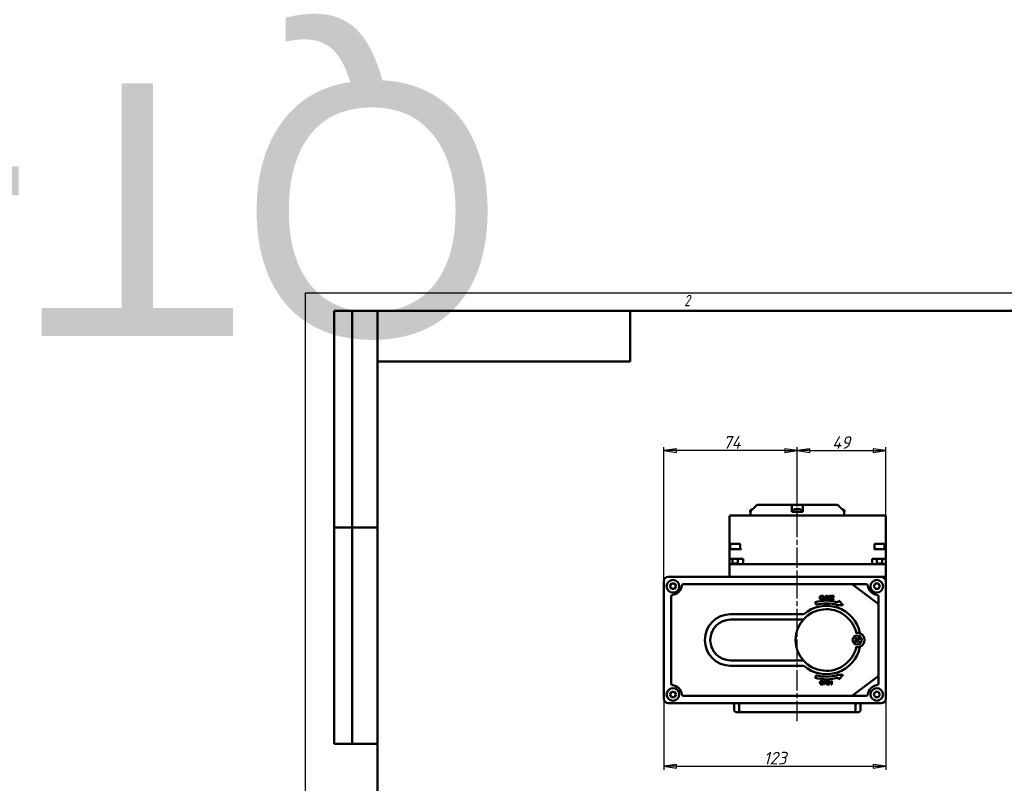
# Model space of a CAD drawing. Header units: millimetres. Extents: x -2878 to 5817, y -195 to 746.
# Tile 8 of 14: x -158 to 387, y 322 to 746. Entities that reach past the tile are written whole.
import ezdxf
from ezdxf.enums import TextEntityAlignment as Align

# ---------------------------------------------------------------- set-up
doc = ezdxf.new("R2018")
doc.units = ezdxf.units.MM
doc.header["$LTSCALE"] = 2
doc.linetypes.add('CHAIN', pattern=[0.7087, 0.4724, -0.0591, 0.1181, -0.0591])
for name, color, linetype, lineweight in [('Видимый контур (ГОСТ)', 7, 'Continuous', 50), ('Кромка (ГОСТ)', 7, 'Continuous', 50), ('Линия резьбы (ГОСТ)', 7, 'Continuous', 25), ('Обозначение (ГОСТ)', 7, 'Continuous', 25), ('Осевая линия (ГОСТ)', 7, 'Continuous', 25), ('Размер (ГОСТ)', 7, 'Continuous', 25), ('Эскизная геометрия (ГОСТ)', 7, 'Continuous', 50)]:
    doc.layers.add(name, color=color, linetype=linetype, lineweight=lineweight)
doc.styles.add('Альтернативный текст (ГОСТ)', font='arial.ttf', dxfattribs={"width": 0.8})
doc.styles.add('Обычный текст (ГОСТ)', font='GOST Common Italic.ttf')
doc.dimstyles.new('Обычный (ГОСТ)', dxfattribs={"dimscale": 2, "dimtxt": 3.5, "dimasz": 3.5, "dimexe": 1, "dimexo": 0, "dimgap": 0.5, "dimtad": 1, "dimtxsty": 'Обычный текст (ГОСТ)', "dimblk": 'Filled-1', "dimcen": 0.09, "dimdle": 15, "dimclrd": 256, "dimclre": 256, "dimclrt": 256, "dimazin": 2, "dimtfac": 0.714286, "dimtdec": 3, "dimtmove": 0, "dimatfit": 3, "dimfxl": 1, "dimtolj": 1, "dimlwd": 25, "dimlwe": 25, "dimarcsym": 0})

# ---------------------------------------------------------------- blocks, each defined once
blk = doc.blocks.new('Рамки ГОСТ - Рамка')
at = {"layer": 'Кромка (ГОСТ)', "lineweight": 25}
for p, q in [((0, 0), (0, 297)), ((0, 297), (420, 297))]:
    blk.add_line(p, q, dxfattribs=at)
at = {"layer": 'Кромка (ГОСТ)'}
for p, q in [((415, 292), (20, 292)), ((20, 292), (20, 5))]:
    blk.add_line(p, q, dxfattribs=at)
at = {"layer": 'Кромка (ГОСТ)', "insert": (105, 296.5), "char_height": 3.17, "width": 5.2328, "attachment_point": 1, "style": 'Альтернативный текст (ГОСТ)'}
blk.add_mtext('\\fGOST Common|b0|i1;{\\H3.1700;2}', dxfattribs=at)
blk = doc.blocks.new('ГОСТ - Доп. графы 2')
at = {"layer": 'Эскизная геометрия (ГОСТ)'}
for p, q in [((-12, 0), (-12, 120)), ((-12, 120), (0, 120)), ((-7, 0), (-7, 120)), ((-12, 60), (0, 60)), ((0, 0), (-12, 0))]:
    blk.add_line(p, q, dxfattribs=at)
at = {"layer": 'Обозначение (ГОСТ)', "lineweight": 30, "flags": 17}
for tag, p in [('Первичная_применяемость', (-3.65, 90.03)), ('Справочный_номер', (-3.55, 30.02))]:
    blk.add_attdef(tag, text='', height=3.17, rotation=90, dxfattribs=at).set_placement(p, align=Align.MIDDLE_CENTER)
blk = doc.blocks.new('ГОСТ - Доп. графы 3')
at = {"layer": 'Эскизная геометрия (ГОСТ)'}
for p, q in [((0, 0), (70, 0)), ((70, 0), (70, -14)), ((70, -14), (0, -14))]:
    blk.add_line(p, q, dxfattribs=at)
at = {"layer": 'Обозначение (ГОСТ)', "lineweight": 30}
blk.add_attdef('ОБОЗНАЧЕНИЕ', text='', height=5, rotation=180, dxfattribs=at).set_placement((34.94, -6.97), align=Align.MIDDLE_CENTER)
blk = doc.blocks.new('Filled-1')
at = {"color": 0}
for p, q in [((0, 0), (-1, 0.143)), ((-1, 0.143), (-1, -0.143)), ((-1, 0), (0, 0)), ((-1, -0.143), (0, 0))]:
    blk.add_line(p, q, dxfattribs=at)
at = {"color": 0, "flags": 128}
blk.add_lwpolyline([(-1, -0.143), (0, 0), (-1, 0.143), (-1, -0.143)], dxfattribs=at)
at = {"color": 0}
blk.add_solid([(-1, -0.143), (0, 0), (-1, 0.143), (-1, -0.143)], dxfattribs=at)
blk = doc.blocks.new('*D9')
at = {"layer": 'Defpoints', "color": 0, "linetype": 'Continuous', "transparency": 16777216}
for p in [(198.7, 506.57), (272.7, 476.57), (198.7, 434.07)]:
    blk.add_point(p, dxfattribs=at)
at = {"layer": 'Размер (ГОСТ)', "linetype": 'Continuous', "lineweight": 25, "transparency": 16777216}
for p, q in [((198.7, 434.07), (198.7, 508.57)), ((272.7, 476.57), (272.7, 508.57)), ((265.7, 506.57), (205.7, 506.57))]:
    blk.add_line(p, q, dxfattribs=at)
at = {"layer": 'Размер (ГОСТ)', "linetype": 'Continuous', "lineweight": 25, "transparency": 16777216, "xscale": 7, "yscale": 7, "zscale": 7, "rotation": 180}
blk.add_blockref('Filled-1', (198.7, 506.57), dxfattribs=at)
at = {"layer": 'Размер (ГОСТ)', "linetype": 'Continuous', "lineweight": 25, "transparency": 16777216, "xscale": 7, "yscale": 7, "zscale": 7}
blk.add_blockref('Filled-1', (272.7, 506.57), dxfattribs=at)
at = {"layer": 'Размер (ГОСТ)', "linetype": 'Continuous', "lineweight": 25, "transparency": 16777216, "insert": (231.53, 514.66), "char_height": 7, "attachment_point": 1, "style": 'Обычный текст (ГОСТ)'}
blk.add_mtext('\\A1;74', dxfattribs=at)
blk = doc.blocks.new('*D10')
at = {"layer": 'Defpoints', "color": 0, "linetype": 'Continuous', "transparency": 16777216}
for p in [(321.7, 506.57), (272.7, 476.57), (321.7, 470.07)]:
    blk.add_point(p, dxfattribs=at)
at = {"layer": 'Размер (ГОСТ)', "linetype": 'Continuous', "lineweight": 25, "transparency": 16777216}
for p, q in [((272.7, 476.57), (272.7, 508.57)), ((321.7, 470.07), (321.7, 508.57)), ((279.7, 506.57), (314.7, 506.57))]:
    blk.add_line(p, q, dxfattribs=at)
at = {"layer": 'Размер (ГОСТ)', "linetype": 'Continuous', "lineweight": 25, "transparency": 16777216, "xscale": 7, "yscale": 7, "zscale": 7, "rotation": 180}
blk.add_blockref('Filled-1', (272.7, 506.57), dxfattribs=at)
at = {"layer": 'Размер (ГОСТ)', "linetype": 'Continuous', "lineweight": 25, "transparency": 16777216, "xscale": 7, "yscale": 7, "zscale": 7}
blk.add_blockref('Filled-1', (321.7, 506.57), dxfattribs=at)
at = {"layer": 'Размер (ГОСТ)', "linetype": 'Continuous', "lineweight": 25, "transparency": 16777216, "insert": (292.01, 514.57), "char_height": 7, "attachment_point": 1, "style": 'Обычный текст (ГОСТ)'}
blk.add_mtext('\\A1;49', dxfattribs=at)
blk = doc.blocks.new('*D11')
at = {"layer": 'Defpoints', "color": 0, "linetype": 'Continuous', "transparency": 16777216}
for p in [(198.7, 369.07), (321.7, 369.07), (321.7, 331.57)]:
    blk.add_point(p, dxfattribs=at)
at = {"layer": 'Размер (ГОСТ)', "linetype": 'Continuous', "lineweight": 25, "transparency": 16777216}
for p, q in [((198.7, 369.07), (198.7, 329.57)), ((321.7, 369.07), (321.7, 329.57)), ((205.7, 331.57), (314.7, 331.57))]:
    blk.add_line(p, q, dxfattribs=at)
at = {"layer": 'Размер (ГОСТ)', "linetype": 'Continuous', "lineweight": 25, "transparency": 16777216, "xscale": 7, "yscale": 7, "zscale": 7, "rotation": 180}
blk.add_blockref('Filled-1', (198.7, 331.57), dxfattribs=at)
at = {"layer": 'Размер (ГОСТ)', "linetype": 'Continuous', "lineweight": 25, "transparency": 16777216, "xscale": 7, "yscale": 7, "zscale": 7}
blk.add_blockref('Filled-1', (321.7, 331.57), dxfattribs=at)
at = {"layer": 'Размер (ГОСТ)', "linetype": 'Continuous', "lineweight": 25, "transparency": 16777216, "insert": (254.02, 339.57), "char_height": 7, "attachment_point": 1, "style": 'Обычный текст (ГОСТ)'}
blk.add_mtext('\\A1;123', dxfattribs=at)

msp = doc.modelspace()

# ---------------------------------------------------------------- linework, layer by layer
at = {"layer": 'Видимый контур (ГОСТ)'}
for p, q in [((250.366, 476.573), (250.367, 476.573)), ((250.367, 476.573), (269.976, 476.573)), ((269.976, 476.573), (275.43, 476.573)), ((275.43, 476.573), (295.035, 476.573)), ((235.2, 470.073), (235.2, 452.973)), ((243.185, 470.573), (235.7, 470.573)), ((313.716, 470.573), (243.185, 470.573)), ((246.615, 472.973), (246.615, 472.573)), ((246.615, 472.573), (246.708, 472.573)), ((246.7, 470.573), (246.7, 472.573)), ((246.708, 472.573), (246.874, 472.573)), ((246.874, 472.659), (246.874, 472.573)), ((269.703, 472.659), (269.703, 473.366)), ((269.703, 472.573), (269.703, 472.659)), ((269.703, 472.573), (272.025, 472.573)), ((270.203, 472.973), (270.203, 472.573)), ((272.025, 472.573), (273.382, 472.573)), ((272.863, 474.081), (272.216, 474.081)), ((272.398, 474.297), (272.417, 474.081)), ((273.382, 472.573), (275.703, 472.573)), ((274.119, 474.081), (274.056, 474.081)), ((275.203, 472.973), (275.203, 472.573)), ((275.703, 473.366), (275.703, 472.659)), ((275.703, 472.659), (275.703, 472.573)), ((297.701, 474.081), (297.638, 474.081)), ((298.527, 472.573), (298.527, 472.659)), ((298.527, 472.573), (298.691, 472.573)), ((298.691, 472.573), (298.785, 472.573)), ((298.7, 470.573), (298.7, 472.573)), ((298.785, 472.973), (298.785, 472.573)), ((321.2, 470.573), (313.716, 470.573)), ((321.7, 452.973), (321.7, 470.073)), ((235.514, 454.673), (235.514, 451.973)), ((235.814, 454.973), (240.714, 454.973)), ((241.014, 454.673), (241.014, 451.974)), ((315.514, 454.673), (315.514, 452.047)), ((315.814, 454.973), (320.714, 454.973)), ((321.014, 454.673), (321.014, 451.973)), ((235.2, 452.973), (235.2, 451.473)), ((235.2, 451.473), (235.2, 446.673)), ((235.514, 451.973), (235.7, 451.973)), ((235.7, 451.973), (236.2, 451.973)), ((237.128, 451.973), (236.2, 451.973)), ((237.128, 451.973), (239.4, 451.973)), ((241.681, 451.973), (239.4, 451.973)), ((317.128, 451.973), (315.22, 451.973)), ((317.128, 451.973), (319.4, 451.973)), ((320.7, 451.973), (319.4, 451.973)), ((320.7, 451.973), (321.2, 451.973)), ((321.7, 451.473), (321.7, 452.973)), ((321.7, 446.673), (321.7, 451.473)), ((236.2, 446.673), (235.2, 446.673)), ((235.2, 443.673), (235.2, 446.673)), ((235.2, 443.673), (236.764, 443.673)), ((235.2, 443.573), (236.2, 443.573)), ((235.2, 443.573), (235.2, 437.573)), ((236.2, 446.673), (242.7, 446.673)), ((236.2, 443.573), (320.7, 443.573)), ((236.764, 446.673), (236.764, 443.573)), ((236.764, 443.973), (239.764, 443.973)), ((239.764, 446.673), (239.764, 443.573)), ((239.764, 443.673), (242.7, 443.673)), ((242.7, 443.673), (242.7, 446.673)), ((242.7, 443.673), (314.2, 443.673)), ((262.258, 443.573), (262.258, 443.673)), ((296.744, 443.573), (296.744, 443.673)), ((314.2, 443.673), (314.2, 446.673)), ((314.2, 446.673), (320.7, 446.673)), ((314.2, 443.673), (316.764, 443.673)), ((316.764, 446.673), (316.764, 443.573)), ((316.764, 443.973), (319.764, 443.973)), ((319.764, 446.673), (319.764, 443.573)), ((319.764, 443.673), (321.7, 443.673)), ((321.7, 446.673), (320.7, 446.673)), ((320.7, 443.573), (321.7, 443.573)), ((321.7, 443.673), (321.7, 446.673)), ((321.7, 437.573), (321.7, 443.573)), ((235.2, 437.573), (235.2, 437.518)), ((321.7, 436.573), (321.7, 437.573)), ((198.7, 434.073), (198.7, 369.073)), ((319.2, 436.573), (201.2, 436.573)), ((202.037, 431.379), (202.903, 432.879)), ((202.903, 429.879), (202.037, 431.379)), ((202.903, 432.879), (204.635, 432.879)), ((204.635, 432.879), (205.501, 431.379)), ((205.501, 431.379), (204.635, 429.879)), ((231.149, 432.573), (209.629, 432.573)), ((246.856, 432.573), (231.149, 432.573)), ((302.696, 432.573), (246.856, 432.573)), ((310.772, 432.573), (302.696, 432.573)), ((317.3, 421.873), (303.296, 432.373)), ((315.037, 431.379), (315.903, 432.879)), ((315.903, 429.879), (315.037, 431.379)), ((315.903, 432.879), (317.635, 432.879)), ((317.635, 432.879), (318.501, 431.379)), ((318.501, 431.379), (317.635, 429.879)), ((319.2, 436.573), (321.7, 436.573)), ((321.7, 434.073), (321.7, 436.573)), ((321.7, 369.073), (321.7, 434.073)), ((204.635, 429.879), (202.903, 429.879)), ((286.638, 425.545), (286.638, 425.866)), ((286.886, 425.999), (286.886, 423.999)), ((287.152, 425.999), (286.886, 425.999)), ((287.152, 424.236), (287.152, 425.999)), ((291.383, 425.587), (291.383, 425.905)), ((292.983, 425.999), (291.732, 425.999)), ((291.732, 425.999), (291.732, 423.999)), ((291.998, 425.763), (292.983, 425.763)), ((291.998, 425.215), (291.998, 425.763)), ((292.983, 425.763), (292.983, 425.999)), ((317.635, 429.879), (315.903, 429.879)), ((202.7, 425.645), (202.7, 377.501)), ((282.525, 422.479), (283.068, 421.083)), ((286.617, 425.545), (286.638, 425.545)), ((286.638, 424.453), (286.618, 424.453)), ((286.638, 424.135), (286.638, 424.453)), ((286.886, 423.999), (288.045, 423.999)), ((288.045, 424.236), (287.152, 424.236)), ((288.045, 423.999), (288.045, 424.236)), ((290.101, 424.453), (290.101, 424.119)), ((290.121, 424.453), (290.101, 424.453)), ((291.364, 425.587), (291.383, 425.587)), ((291.732, 423.999), (292.983, 423.999)), ((292.917, 425.215), (291.998, 425.215)), ((291.998, 424.978), (292.917, 424.978)), ((291.998, 424.236), (291.998, 424.978)), ((292.983, 424.236), (291.998, 424.236)), ((292.917, 424.978), (292.917, 425.215)), ((292.983, 423.999), (292.983, 424.236)), ((294.879, 420.98), (294.826, 420.834)), ((294.826, 420.834), (298.124, 420.834)), ((295.797, 423.498), (295.39, 422.383)), ((298.124, 420.834), (295.797, 423.498)), ((317.7, 421.073), (317.7, 425.645)), ((317.7, 382.073), (317.7, 421.073)), ((276.29, 415.874), (235.755, 415.874)), ((275.989, 412.874), (235.755, 412.874)), ((235.755, 390.272), (275.989, 390.272)), ((235.755, 387.272), (276.29, 387.272)), ((298.124, 382.313), (294.826, 382.313)), ((294.826, 382.313), (294.879, 382.167)), ((295.797, 379.648), (298.124, 382.313)), ((283.068, 382.063), (282.525, 380.668)), ((287.324, 378.925), (287.324, 376.925)), ((287.826, 378.925), (287.324, 378.925)), ((287.324, 376.925), (287.59, 376.925)), ((287.59, 377.897), (287.59, 378.695)), ((287.59, 378.695), (287.81, 378.695)), ((287.771, 377.897), (287.59, 377.897)), ((287.59, 377.67), (287.815, 377.67)), ((287.59, 376.925), (287.59, 377.67)), ((290.092, 378.925), (288.841, 378.925)), ((288.841, 378.925), (288.841, 376.925)), ((288.841, 376.925), (290.092, 376.925)), ((289.107, 378.688), (290.092, 378.688)), ((289.107, 378.14), (289.107, 378.688)), ((290.026, 378.14), (289.107, 378.14)), ((289.107, 377.904), (290.026, 377.904)), ((289.107, 377.161), (289.107, 377.904)), ((290.092, 377.161), (289.107, 377.161)), ((290.026, 377.904), (290.026, 378.14)), ((290.092, 378.688), (290.092, 378.925)), ((290.092, 376.925), (290.092, 377.161)), ((290.384, 378.925), (290.384, 376.925)), ((290.762, 378.925), (290.384, 378.925)), ((290.384, 376.925), (290.632, 376.925)), ((290.632, 378.649), (291.517, 376.925)), ((290.632, 376.925), (290.632, 378.649)), ((291.567, 377.341), (290.762, 378.925)), ((291.517, 376.925), (291.815, 376.925)), ((291.567, 378.925), (291.567, 377.341)), ((291.815, 378.925), (291.567, 378.925)), ((291.815, 376.925), (291.815, 378.925)), ((295.39, 380.764), (295.797, 379.648)), ((303.296, 370.773), (317.3, 381.273)), ((317.7, 377.501), (317.7, 382.073)), ((202.037, 371.379), (202.903, 372.879)), ((202.903, 369.879), (202.037, 371.379)), ((202.903, 372.879), (204.635, 372.879)), ((204.635, 372.879), (205.501, 371.379)), ((205.501, 371.379), (204.635, 369.879)), ((315.037, 371.379), (315.903, 372.879)), ((315.903, 369.879), (315.037, 371.379)), ((315.903, 372.879), (317.635, 372.879)), ((317.635, 372.879), (318.501, 371.379)), ((318.501, 371.379), (317.635, 369.879)), ((201.2, 366.573), (319.2, 366.573)), ((204.635, 369.879), (202.903, 369.879)), ((209.629, 370.573), (232.023, 370.573)), ((232.023, 370.573), (251.072, 370.573)), ((251.072, 370.573), (302.696, 370.573)), ((302.696, 370.573), (310.772, 370.573)), ((317.635, 369.879), (315.903, 369.879)), ((237.7, 362.573), (237.7, 365.573)), ((241.452, 361.573), (238.7, 361.573)), ((240.452, 362.573), (240.452, 365.573)), ((250.811, 361.573), (241.452, 361.573)), ((250.811, 361.573), (257.83, 361.573)), ((287.571, 361.573), (257.83, 361.573)), ((287.571, 361.573), (294.589, 361.573)), ((303.949, 361.573), (294.589, 361.573)), ((306.7, 361.573), (303.949, 361.573)), ((304.949, 362.573), (304.949, 365.573)), ((307.7, 362.573), (307.7, 365.573))]:
    msp.add_line(p, q, dxfattribs=at)
for centre, radius in [((203.769, 431.379), 3.5), ((316.769, 431.379), 3.5), ((305.887, 401.573), 2.5), ((203.769, 371.379), 3.5), ((316.769, 371.379), 3.5)]:
    msp.add_circle(centre, radius, dxfattribs=at)
for centre, radius, start, end in [((235.7, 470.073), 0.5, 90, 180), ((247.615, 472.973), 1, 116.26077, 179.99), ((249.115, 469.933), 4.39, 109.45641, 116.26077), ((247.7, 473.941), 0.14, 97.83375, 109.45641), ((271.203, 472.973), 1, 116.26077, 179.99), ((272.703, 469.933), 4.39, 109.45641, 116.26077), ((271.287, 473.941), 0.14, 97.57679, 109.45641), ((274.119, 473.941), 0.14, 70.54359, 90), ((272.703, 469.933), 4.39, 63.73923, 70.54359), ((274.203, 472.973), 1, 0.01, 63.73923), ((297.701, 473.941), 0.14, 70.54359, 90), ((296.285, 469.933), 4.39, 63.73923, 70.54359), ((297.785, 472.973), 1, 0.01, 63.73923), ((321.2, 470.073), 0.5, 0, 90), ((235.814, 454.673), 0.3, 90, 180), ((240.714, 454.673), 0.3, 0, 90), ((315.814, 454.673), 0.3, 90, 180), ((320.714, 454.673), 0.3, 0, 90), ((235.7, 451.473), 0.5, 90, 180), ((321.2, 451.473), 0.5, 0, 90), ((234.2, 437.573), 1, 270, 0), ((201.2, 434.073), 2.5, 90, 180), ((202.7, 432.573), 6, 278.21321, 351.78679), ((209.629, 431.573), 1, 90, 171.78679), ((302.696, 431.573), 1, 53.13812, 90), ((310.772, 431.573), 1, 8.21321, 90), ((317.7, 432.573), 6, 188.21321, 261.78679), ((319.2, 434.073), 2.5, 0, 90), ((203.7, 425.645), 1, 98.21321, 180), ((316.7, 425.645), 1, 0, 81.78679), ((288.802, 401.573), 19.002, 11.41313, 131.18393), ((288.802, 401.573), 21.827, 72.43309, 106.71259), ((288.802, 401.573), 20.335, 72.61361, 106.37889), ((316.7, 421.073), 1, 0, 53.13812), ((235.755, 401.573), 14.301, 90, 270), ((288.802, 401.573), 17.085, 11.97381, 348.02619), ((235.755, 401.573), 11.301, 90, 270), ((305.887, 401.573), 4.064, 263.16941, 96.83059), ((305.887, 401.573), 0.935, 204.14148, 230.60542), ((305.887, 401.573), 0.935, 114.14148, 140.60542), ((305.887, 401.573), 0.935, 294.14148, 320.60542), ((305.887, 401.573), 0.935, 24.14148, 50.60542), ((288.802, 401.573), 19.002, 228.81607, 348.58687), ((288.802, 401.573), 20.335, 253.62111, 287.38639), ((203.7, 377.501), 1, 180, 261.78679), ((288.802, 401.573), 21.827, 253.28741, 287.56691), ((316.7, 377.501), 1, 278.21321, 0), ((316.7, 382.073), 1, 306.86188, 0), ((202.7, 370.573), 6, 8.21321, 81.78679), ((209.629, 371.573), 1, 188.21321, 270), ((310.772, 371.573), 1, 270, 351.78679), ((317.7, 370.573), 6, 98.21321, 171.78679), ((201.2, 369.073), 2.5, 180, 270), ((236.7, 365.573), 1, 0, 90), ((239.452, 365.573), 1, 0, 90), ((302.696, 371.573), 1, 270, 306.86188), ((305.949, 365.573), 1, 90, 180), ((308.7, 365.573), 1, 90, 180), ((319.2, 369.073), 2.5, 270, 0), ((238.7, 362.573), 1, 180, 270), ((241.452, 362.573), 1, 180, 270), ((303.949, 362.573), 1, 270, 0), ((306.7, 362.573), 1, 270, 0)]:
    msp.add_arc(centre, radius, start, end, dxfattribs=at)
for centre, major_axis, ratio, start_param, end_param in [((249.12, 469.947), (4.145, -1.436), 0.9957367, 2.1664136, 2.2422488), ((272.708, 469.947), (4.179, -1.334), 0.995806, 1.9853715, 2.2175738), ((272.861, 469.947), (-0.391, 4.37), 0.2071948, 0.0857992, 0.3180015), ((272.865, 469.947), (-0.382, 4.37), 0.0278248, 5.9498025, 6.1764204), ((272.541, 469.947), (0.382, 4.37), 0.0278248, 0.1067649, 0.3389671), ((272.737, 469.947), (1.701, -4.044), 0.9744097, 2.4160646, 2.6482669), ((272.699, 469.947), (-4.179, -1.334), 0.995806, 4.0703362, 4.2978138), ((296.281, 469.947), (-4.168, -1.369), 0.9957836, 4.062047, 4.1328917), ((296.319, 469.947), (1.696, -4.046), 0.9742444, 2.4174339, 2.4680937), ((317.9, 422.673), (-0.6, -0.8), 0.3887885, 4.9960354, 6.2831853), ((305.973, 401.436), (-3.713, -2.336), 0.0871557, 4.8167185, 5.0489208), ((306.006, 401.683), (2.968, -3.231), 0.0871557, 4.3758571, 4.6080594), ((305.777, 401.692), (3.231, 2.968), 0.0871557, 4.3758571, 4.6080594), ((305.75, 401.487), (-2.336, 3.713), 0.0871557, 4.8167185, 5.0489208), ((306.024, 401.659), (2.336, -3.713), 0.0871557, 4.8167185, 5.0489208), ((305.997, 401.454), (-3.231, -2.968), 0.0871557, 4.3758571, 4.6080594), ((305.768, 401.464), (-2.968, 3.231), 0.0871557, 4.3758571, 4.6080594), ((305.801, 401.71), (3.713, 2.336), 0.0871557, 4.8167185, 5.0489208), ((317.9, 380.473), (-0.6, 0.8), 0.3887885, 0, 1.2871499)]:
    msp.add_ellipse(centre, major_axis=major_axis, ratio=ratio, start_param=start_param, end_param=end_param, dxfattribs=at)
for points, weights in [([(249.115, 475.298), (248.18, 474.37), (247.169, 473.366)], [1.00372365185, 1.00416831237, 1.00305927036]), ([(247.978, 474.17), (248.56, 474.747), (249.115, 475.298)], [1.00370384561, 1.00398757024, 1.00372310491]), ([(269.703, 473.366), (269.703, 474.371), (269.703, 475.298)], [1.00305910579, 1.00416849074, 1.00372310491]), ([(275.703, 475.298), (275.703, 474.37), (275.703, 473.366)], [1.00372681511, 1.00417062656, 1.00306073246]), ([(298.232, 473.366), (297.221, 474.371), (296.285, 475.298)], [1.00305910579, 1.00416849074, 1.00372310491]), ([(305.034, 401.191), (304.895, 401.135), (304.704, 401.057)], [1, 1.01453008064, 1.00329461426]), ([(304.882, 402.382), (305.046, 402.257), (305.164, 402.167)], [1.00329461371, 1.01453007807, 1]), ([(305.442, 401.422), (305.306, 401.345), (305.034, 401.191)], [1.84165152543, 1.44094764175, 1]), ([(305.078, 400.568), (305.203, 400.732), (305.294, 400.851)], [1.00329461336, 1.01453007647, 1]), ([(305.164, 402.167), (305.387, 401.946), (305.498, 401.836)], [1, 1.44094764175, 1.84165152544]), ([(305.294, 400.851), (305.514, 401.073), (305.624, 401.184)], [1, 1.44094764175, 1.84165152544]), ([(305.505, 402.426), (305.448, 402.565), (305.371, 402.756)], [1, 1.014530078, 1.00329461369]), ([(305.736, 402.018), (305.659, 402.154), (305.505, 402.426)], [1.84165152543, 1.44094764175, 1]), ([(306.038, 401.128), (306.115, 400.992), (306.269, 400.72)], [1.84165152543, 1.44094764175, 1]), ([(306.48, 402.296), (306.26, 402.074), (306.15, 401.963)], [1, 1.44094764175, 1.84165152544]), ([(306.269, 400.72), (306.326, 400.581), (306.403, 400.391)], [1, 1.01453007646, 1.00329461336]), ([(306.61, 400.98), (306.387, 401.2), (306.276, 401.31)], [1, 1.44094764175, 1.84165152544]), ([(306.332, 401.724), (306.468, 401.801), (306.74, 401.956)], [1.84165152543, 1.44094764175, 1]), ([(306.696, 402.578), (306.571, 402.415), (306.48, 402.296)], [1.00329461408, 1.01453007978, 1]), ([(306.892, 400.764), (306.728, 400.889), (306.61, 400.98)], [1.00329461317, 1.01453007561, 1]), ([(306.74, 401.956), (306.879, 402.012), (307.07, 402.089)], [1, 1.01453007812, 1.00329461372])]:
    msp.add_rational_spline(points, weights, degree=2, dxfattribs=at)
for points, knots in [([(249.115, 475.298), (249.246, 475.428), (249.373, 475.555), (249.781, 475.966), (250.079, 476.273), (250.366, 476.573)], [1.13553758, 1.13553758, 1.13553758, 1.13553758, 1.18828561, 1.18828561, 1.30987869, 1.30987869, 1.30987869, 1.30987869]), ([(250.367, 476.573), (250.08, 476.273), (249.782, 475.966), (249.497, 475.68), (249.374, 475.555), (249.246, 475.427), (249.115, 475.298)], [-0.12159309, -0.12159309, -0.12159309, -0.12159309, 0, 0, 0, 0.05284171, 0.05284171, 0.05284171, 0.05284171]), ([(269.703, 475.298), (269.703, 475.428), (269.712, 475.555), (269.764, 475.966), (269.845, 476.273), (269.976, 476.573)], [1.13553758, 1.13553758, 1.13553758, 1.13553758, 1.18828561, 1.18828561, 1.30987869, 1.30987869, 1.30987869, 1.30987869]), ([(275.43, 476.573), (275.561, 476.273), (275.642, 475.966), (275.679, 475.68), (275.695, 475.555), (275.703, 475.427), (275.703, 475.298)], [-0.12159309, -0.12159309, -0.12159309, -0.12159309, 0, 0, 0, 0.05284171, 0.05284171, 0.05284171, 0.05284171]), ([(296.285, 475.298), (296.155, 475.428), (296.027, 475.555), (295.62, 475.966), (295.321, 476.273), (295.035, 476.573)], [1.13553758, 1.13553758, 1.13553758, 1.13553758, 1.18828561, 1.18828561, 1.30987869, 1.30987869, 1.30987869, 1.30987869]), ([(247.169, 473.366), (247.169, 473.366), (247.169, 473.365), (247.081, 473.278), (246.998, 473.155), (246.903, 472.927), (246.874, 472.782), (246.874, 472.659)], [-0.074150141, -0.074150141, -0.074150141, -0.074150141, -0.074012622, -0.074012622, -0.036942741, -0.036942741, 0, 0, 0, 0]), ([(272.24, 474.294), (272.261, 474.296), (272.282, 474.298), (272.321, 474.301), (272.339, 474.301), (272.367, 474.302), (272.379, 474.302), (272.395, 474.3), (272.398, 474.298), (272.397, 474.296), (272.396, 474.295), (272.394, 474.294)], [0, 0, 0, 0, 0.006108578, 0.006108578, 0.012217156, 0.012217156, 0.018309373, 0.018309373, 0.02440159, 0.02440159, 0.027283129, 0.027283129, 0.027283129, 0.027283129]), ([(272.498, 474.294), (272.497, 474.296), (272.492, 474.298), (272.474, 474.301), (272.461, 474.301), (272.432, 474.302), (272.413, 474.302), (272.391, 474.301), (272.39, 474.301), (272.388, 474.301)], [0, 0, 0, 0, 0.006105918, 0.006105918, 0.012211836, 0.012211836, 0.018306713, 0.018306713, 0.018758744, 0.018758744, 0.018758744, 0.018758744]), ([(272.909, 474.294), (272.909, 474.296), (272.914, 474.298), (272.932, 474.301), (272.945, 474.301), (272.975, 474.302), (272.993, 474.302), (273.033, 474.3), (273.055, 474.298), (273.085, 474.296), (273.095, 474.295), (273.105, 474.294)], [0, 0, 0, 0, 0.006105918, 0.006105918, 0.012211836, 0.012211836, 0.018306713, 0.018306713, 0.02440159, 0.02440159, 0.027283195, 0.027283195, 0.027283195, 0.027283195]), ([(273.166, 474.294), (273.146, 474.296), (273.124, 474.298), (273.085, 474.301), (273.067, 474.301), (273.039, 474.302), (273.027, 474.302), (273.019, 474.301), (273.018, 474.301), (273.018, 474.301)], [0, 0, 0, 0, 0.006105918, 0.006105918, 0.012211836, 0.012211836, 0.018306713, 0.018306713, 0.018758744, 0.018758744, 0.018758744, 0.018758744]), ([(298.527, 472.659), (298.527, 472.782), (298.498, 472.927), (298.403, 473.155), (298.321, 473.278), (298.233, 473.365), (298.232, 473.366), (298.232, 473.366)], [-0.59454155, -0.59454155, -0.59454155, -0.59454155, -0.557598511, -0.557598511, -0.520528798, -0.520528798, -0.520391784, -0.520391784, -0.520391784, -0.520391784]), ([(315.612, 451.973), (315.592, 451.973), (315.575, 451.976), (315.53, 451.993), (315.514, 452.017), (315.514, 452.047)], [-0.549301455, -0.549301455, -0.549301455, -0.549301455, -0.532239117, -0.532239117, -0.495377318, -0.495377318, -0.495377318, -0.495377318]), ([(235.2, 437.518), (235.2, 437.434), (235.179, 437.268), (235.063, 436.975), (234.837, 436.714), (234.622, 436.605), (234.53, 436.573)], [-0.47514939, -0.47514939, -0.47514939, -0.47514939, -0.4249845, -0.37481961, -0.27448983, -0.17576853, -0.17576853, -0.17576853, -0.17576853]), ([(231.149, 432.573), (231.146, 432.573), (231.143, 432.573), (231.139, 432.573), (231.138, 432.573), (231.136, 432.573)], [-0.0011235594, -0.0011235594, -0.0011235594, -0.0011235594, 0, 0, 0.0007117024, 0.0007117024, 0.0007117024, 0.0007117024]), ([(304.555, 400.97), (304.567, 400.979), (304.582, 400.988), (304.609, 401.005), (304.627, 401.016), (304.655, 401.032), (304.67, 401.04), (304.689, 401.051), (304.698, 401.055), (304.704, 401.057)], [0.016435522, 0.016435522, 0.016435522, 0.016435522, 0.020942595, 0.020942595, 0.02618765, 0.02618765, 0.031383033, 0.031383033, 0.035600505, 0.035600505, 0.035600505, 0.035600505]), ([(304.882, 402.382), (304.876, 402.386), (304.869, 402.392), (304.853, 402.407), (304.84, 402.419), (304.818, 402.442), (304.804, 402.457), (304.782, 402.481), (304.77, 402.494), (304.76, 402.505)], [0.047865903, 0.047865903, 0.047865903, 0.047865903, 0.052083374, 0.052083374, 0.057278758, 0.057278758, 0.062523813, 0.062523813, 0.067030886, 0.067030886, 0.067030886, 0.067030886]), ([(305.078, 400.568), (305.074, 400.563), (305.068, 400.555), (305.053, 400.539), (305.041, 400.527), (305.018, 400.504), (305.003, 400.49), (304.979, 400.468), (304.966, 400.456), (304.955, 400.447)], [0.047865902, 0.047865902, 0.047865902, 0.047865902, 0.052083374, 0.052083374, 0.057278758, 0.057278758, 0.062523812, 0.062523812, 0.067030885, 0.067030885, 0.067030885, 0.067030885]), ([(305.284, 402.905), (305.292, 402.893), (305.302, 402.879), (305.319, 402.851), (305.33, 402.833), (305.346, 402.806), (305.354, 402.79), (305.364, 402.771), (305.368, 402.762), (305.371, 402.756)], [0.016435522, 0.016435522, 0.016435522, 0.016435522, 0.020942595, 0.020942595, 0.02618765, 0.02618765, 0.031383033, 0.031383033, 0.035600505, 0.035600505, 0.035600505, 0.035600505]), ([(305.417, 401.762), (305.431, 401.747), (305.442, 401.728), (305.457, 401.687), (305.46, 401.666), (305.458, 401.625), (305.453, 401.604), (305.435, 401.564), (305.422, 401.547), (305.4, 401.526), (305.392, 401.52), (305.384, 401.515)], [0, 0, 0, 0, 0.006105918, 0.006105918, 0.012211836, 0.012211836, 0.018306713, 0.018306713, 0.02440159, 0.02440159, 0.027283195, 0.027283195, 0.027283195, 0.027283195]), ([(305.498, 401.836), (305.522, 401.812), (305.543, 401.781), (305.564, 401.731), (305.57, 401.709), (305.577, 401.662), (305.577, 401.638), (305.571, 401.593), (305.565, 401.569), (305.546, 401.526), (305.534, 401.506), (305.5, 401.463), (305.472, 401.439), (305.442, 401.422)], [0.115705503, 0.115705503, 0.115705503, 0.115705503, 0.126574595, 0.126574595, 0.133368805, 0.133368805, 0.140163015, 0.140163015, 0.146957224, 0.146957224, 0.153751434, 0.153751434, 0.164620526, 0.164620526, 0.164620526, 0.164620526]), ([(305.624, 401.184), (305.649, 401.208), (305.679, 401.229), (305.729, 401.25), (305.752, 401.257), (305.798, 401.263), (305.823, 401.263), (305.868, 401.257), (305.891, 401.251), (305.934, 401.232), (305.954, 401.22), (305.997, 401.186), (306.021, 401.158), (306.038, 401.128)], [0.115705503, 0.115705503, 0.115705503, 0.115705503, 0.126574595, 0.126574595, 0.133368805, 0.133368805, 0.140163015, 0.140163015, 0.146957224, 0.146957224, 0.153751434, 0.153751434, 0.164620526, 0.164620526, 0.164620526, 0.164620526]), ([(305.698, 401.103), (305.713, 401.117), (305.732, 401.128), (305.773, 401.143), (305.795, 401.146), (305.835, 401.144), (305.857, 401.139), (305.896, 401.121), (305.914, 401.108), (305.934, 401.086), (305.94, 401.079), (305.945, 401.07)], [0, 0, 0, 0, 0.006105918, 0.006105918, 0.012211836, 0.012211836, 0.018306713, 0.018306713, 0.02440159, 0.02440159, 0.027283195, 0.027283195, 0.027283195, 0.027283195]), ([(306.15, 401.963), (306.125, 401.938), (306.095, 401.918), (306.045, 401.896), (306.022, 401.89), (305.976, 401.883), (305.951, 401.883), (305.906, 401.889), (305.883, 401.896), (305.84, 401.914), (305.82, 401.927), (305.777, 401.96), (305.753, 401.988), (305.736, 402.018)], [0.115705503, 0.115705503, 0.115705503, 0.115705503, 0.126574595, 0.126574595, 0.133368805, 0.133368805, 0.140163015, 0.140163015, 0.146957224, 0.146957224, 0.153751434, 0.153751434, 0.164620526, 0.164620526, 0.164620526, 0.164620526]), ([(306.076, 402.043), (306.061, 402.03), (306.042, 402.018), (306.001, 402.003), (305.979, 402), (305.939, 402.002), (305.917, 402.007), (305.878, 402.025), (305.86, 402.038), (305.84, 402.06), (305.834, 402.068), (305.829, 402.076)], [0, 0, 0, 0, 0.006105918, 0.006105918, 0.012211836, 0.012211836, 0.018306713, 0.018306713, 0.02440159, 0.02440159, 0.027283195, 0.027283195, 0.027283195, 0.027283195]), ([(306.276, 401.31), (306.252, 401.335), (306.231, 401.365), (306.21, 401.415), (306.204, 401.438), (306.197, 401.484), (306.197, 401.509), (306.203, 401.554), (306.209, 401.577), (306.228, 401.621), (306.24, 401.64), (306.274, 401.683), (306.302, 401.707), (306.332, 401.724)], [0.115705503, 0.115705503, 0.115705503, 0.115705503, 0.126574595, 0.126574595, 0.133368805, 0.133368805, 0.140163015, 0.140163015, 0.146957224, 0.146957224, 0.153751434, 0.153751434, 0.164620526, 0.164620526, 0.164620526, 0.164620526]), ([(306.357, 401.385), (306.343, 401.4), (306.332, 401.418), (306.317, 401.459), (306.314, 401.481), (306.316, 401.521), (306.321, 401.543), (306.339, 401.582), (306.352, 401.6), (306.374, 401.62), (306.382, 401.626), (306.39, 401.632)], [0, 0, 0, 0, 0.006108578, 0.006108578, 0.012217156, 0.012217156, 0.018309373, 0.018309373, 0.02440159, 0.02440159, 0.027283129, 0.027283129, 0.027283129, 0.027283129]), ([(306.49, 400.241), (306.482, 400.253), (306.472, 400.268), (306.455, 400.295), (306.444, 400.313), (306.428, 400.341), (306.42, 400.356), (306.41, 400.376), (306.406, 400.384), (306.403, 400.391)], [0.016435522, 0.016435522, 0.016435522, 0.016435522, 0.020942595, 0.020942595, 0.02618765, 0.02618765, 0.031383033, 0.031383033, 0.035600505, 0.035600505, 0.035600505, 0.035600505]), ([(306.696, 402.578), (306.7, 402.584), (306.706, 402.591), (306.721, 402.607), (306.733, 402.62), (306.756, 402.642), (306.771, 402.657), (306.795, 402.679), (306.808, 402.69), (306.819, 402.7)], [0.047865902, 0.047865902, 0.047865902, 0.047865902, 0.052083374, 0.052083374, 0.057278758, 0.057278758, 0.062523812, 0.062523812, 0.067030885, 0.067030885, 0.067030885, 0.067030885]), ([(306.892, 400.764), (306.898, 400.76), (306.905, 400.754), (306.921, 400.739), (306.934, 400.727), (306.956, 400.704), (306.97, 400.689), (306.992, 400.665), (307.004, 400.652), (307.014, 400.641)], [0.047865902, 0.047865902, 0.047865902, 0.047865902, 0.052083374, 0.052083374, 0.057278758, 0.057278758, 0.062523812, 0.062523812, 0.067030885, 0.067030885, 0.067030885, 0.067030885]), ([(307.219, 402.176), (307.207, 402.168), (307.192, 402.158), (307.165, 402.141), (307.147, 402.13), (307.119, 402.114), (307.104, 402.106), (307.085, 402.096), (307.076, 402.092), (307.07, 402.089)], [0.016435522, 0.016435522, 0.016435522, 0.016435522, 0.020942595, 0.020942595, 0.02618765, 0.02618765, 0.031383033, 0.031383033, 0.035600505, 0.035600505, 0.035600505, 0.035600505])]:
    msp.add_open_spline(points, degree=3, knots=knots, dxfattribs=at)
for points, degree in [([(272.207, 474.073), (272.21, 474.078), (272.213, 474.081), (272.216, 474.081)], 3), ([(241.014, 451.974), (241.014, 451.974), (241.013, 451.973), (241.012, 451.973)], 3), ([(285.371, 425.759), (285.249, 425.622), (285.121, 425.249), (285.121, 424.998)], 2), ([(286.02, 426.035), (285.818, 426.035), (285.49, 425.894), (285.371, 425.759)], 2), ([(285.576, 425.602), (285.662, 425.703), (285.891, 425.808), (286.019, 425.808)], 2), ([(286.019, 425.808), (286.136, 425.808), (286.315, 425.754), (286.392, 425.712)], 2), ([(286.372, 425.983), (286.298, 426.006), (286.121, 426.035), (286.02, 426.035)], 2), ([(286.638, 425.866), (286.571, 425.902), (286.437, 425.962), (286.372, 425.983)], 2), ([(288.38, 425.771), (288.265, 425.633), (288.14, 425.25), (288.14, 424.999)], 2), ([(289.024, 426.041), (288.823, 426.041), (288.497, 425.904), (288.38, 425.771)], 2), ([(288.581, 425.604), (288.664, 425.711), (288.881, 425.811), (289.025, 425.811)], 2), ([(289.669, 425.771), (289.555, 425.899), (289.228, 426.041), (289.024, 426.041)], 2), ([(289.025, 425.811), (289.165, 425.811), (289.388, 425.707), (289.468, 425.604)], 2), ([(289.909, 424.999), (289.909, 425.249), (289.782, 425.638), (289.669, 425.771)], 2), ([(290.789, 426.035), (290.495, 426.035), (290.116, 425.706), (290.116, 425.463)], 2), ([(290.393, 425.49), (290.393, 425.631), (290.622, 425.805), (290.807, 425.805)], 2), ([(291.383, 425.905), (291.255, 425.968), (290.957, 426.035), (290.789, 426.035)], 2), ([(290.807, 425.805), (290.97, 425.805), (291.268, 425.675), (291.364, 425.587)], 2), ([(285.121, 424.998), (285.121, 424.745), (285.252, 424.356), (285.372, 424.226)], 2), ([(285.372, 424.226), (285.492, 424.095), (285.821, 423.963), (286.016, 423.963)], 2), ([(285.398, 424.998), (285.398, 425.19), (285.492, 425.5), (285.576, 425.602)], 2), ([(285.583, 424.393), (285.497, 424.495), (285.398, 424.792), (285.398, 424.998)], 2), ([(286.019, 424.194), (285.892, 424.194), (285.667, 424.294), (285.583, 424.393)], 2), ([(286.016, 423.963), (286.136, 423.963), (286.285, 423.993), (286.372, 424.022)], 2), ([(286.406, 424.293), (286.33, 424.25), (286.134, 424.194), (286.019, 424.194)], 2), ([(286.372, 424.022), (286.455, 424.048), (286.571, 424.104), (286.638, 424.135)], 2), ([(286.392, 425.712), (286.471, 425.669), (286.581, 425.578), (286.617, 425.545)], 2), ([(286.618, 424.453), (286.588, 424.422), (286.479, 424.335), (286.406, 424.293)], 2), ([(288.14, 424.999), (288.14, 424.753), (288.264, 424.362), (288.379, 424.229)], 2), ([(288.379, 424.229), (288.497, 424.095), (288.821, 423.957), (289.024, 423.957)], 2), ([(288.418, 424.999), (288.418, 425.194), (288.502, 425.502), (288.581, 425.604)], 2), ([(289.025, 424.187), (288.748, 424.187), (288.418, 424.605), (288.418, 424.999)], 2), ([(289.024, 423.957), (289.22, 423.957), (289.546, 424.09), (289.669, 424.229)], 2), ([(289.631, 424.999), (289.631, 424.605), (289.302, 424.187), (289.025, 424.187)], 2), ([(289.468, 425.604), (289.546, 425.503), (289.631, 425.197), (289.631, 424.999)], 2), ([(289.669, 424.229), (289.785, 424.362), (289.909, 424.756), (289.909, 424.999)], 2), ([(290.101, 424.119), (290.236, 424.054), (290.541, 423.963), (290.758, 423.963)], 2), ([(290.116, 425.463), (290.116, 425.346), (290.184, 425.168), (290.246, 425.101)], 2), ([(290.738, 424.194), (290.584, 424.194), (290.252, 424.33), (290.121, 424.453)], 2), ([(290.246, 425.101), (290.309, 425.035), (290.473, 424.952), (290.576, 424.925)], 2), ([(290.654, 425.179), (290.528, 425.213), (290.393, 425.364), (290.393, 425.49)], 2), ([(290.576, 424.925), (290.691, 424.895), (290.845, 424.86), (290.938, 424.834)], 2), ([(291.064, 425.074), (290.983, 425.098), (290.738, 425.156), (290.654, 425.179)], 2), ([(291.184, 424.528), (291.184, 424.377), (290.959, 424.194), (290.738, 424.194)], 2), ([(290.758, 423.963), (290.941, 423.963), (291.184, 424.057), (291.28, 424.145)], 2), ([(290.938, 424.834), (291.066, 424.797), (291.184, 424.647), (291.184, 424.528)], 2), ([(291.461, 424.57), (291.461, 424.756), (291.27, 425.01), (291.064, 425.074)], 2), ([(291.28, 424.145), (291.366, 424.224), (291.461, 424.451), (291.461, 424.57)], 2), ([(285.504, 378.696), (285.389, 378.559), (285.264, 378.176), (285.264, 377.925)], 2), ([(285.264, 377.925), (285.264, 377.679), (285.387, 377.288), (285.502, 377.155)], 2), ([(285.502, 377.155), (285.621, 377.02), (285.945, 376.883), (286.147, 376.883)], 2), ([(286.147, 378.967), (285.946, 378.967), (285.621, 378.829), (285.504, 378.696)], 2), ([(285.541, 377.925), (285.541, 378.119), (285.625, 378.427), (285.705, 378.529)], 2), ([(286.149, 377.113), (285.872, 377.113), (285.541, 377.531), (285.541, 377.925)], 2), ([(285.705, 378.529), (285.788, 378.636), (286.005, 378.737), (286.149, 378.737)], 2), ([(286.792, 378.696), (286.679, 378.824), (286.352, 378.967), (286.147, 378.967)], 2), ([(286.147, 376.883), (286.343, 376.883), (286.669, 377.016), (286.792, 377.155)], 2), ([(286.149, 378.737), (286.288, 378.737), (286.512, 378.633), (286.591, 378.529)], 2), ([(286.755, 377.925), (286.755, 377.531), (286.426, 377.113), (286.149, 377.113)], 2), ([(286.591, 378.529), (286.669, 378.429), (286.755, 378.123), (286.755, 377.925)], 2), ([(287.032, 377.925), (287.032, 378.174), (286.906, 378.563), (286.792, 378.696)], 2), ([(286.792, 377.155), (286.909, 377.288), (287.032, 377.682), (287.032, 377.925)], 2), ([(288.198, 378.017), (288.133, 377.949), (287.933, 377.897), (287.771, 377.897)], 2), ([(287.81, 378.695), (287.935, 378.695), (288.104, 378.661), (288.167, 378.619)], 2), ([(287.815, 377.67), (288.029, 377.67), (288.309, 377.776), (288.413, 377.878)], 2), ([(288.35, 378.8), (288.254, 378.867), (288.005, 378.925), (287.826, 378.925)], 2), ([(288.167, 378.619), (288.24, 378.57), (288.311, 378.418), (288.311, 378.314)], 2), ([(288.311, 378.314), (288.311, 378.218), (288.258, 378.077), (288.198, 378.017)], 2), ([(288.588, 378.322), (288.588, 378.489), (288.462, 378.724), (288.35, 378.8)], 2), ([(288.413, 377.878), (288.496, 377.959), (288.588, 378.192), (288.588, 378.322)], 2)]:
    msp.add_open_spline(points, degree=degree, dxfattribs=at)
at = {"layer": 'Линия резьбы (ГОСТ)'}
for p, q in [((237.065, 443.973), (237.065, 443.573)), ((239.463, 443.573), (239.463, 443.973)), ((317.065, 443.973), (317.065, 443.573)), ((319.463, 443.573), (319.463, 443.973))]:
    msp.add_line(p, q, dxfattribs=at)
at = {"layer": 'Осевая линия (ГОСТ)', "linetype": 'CHAIN', "ltscale": 11.993792}
msp.add_line((272.7, 356.573), (272.703, 481.573), dxfattribs=at)

# ---------------------------------------------------------------- block references
ref = msp.add_blockref('ГОСТ - Доп. графы 3', (40, 584), dxfattribs=dict(xscale=2, yscale=2, zscale=2))
lines = msp.add_mtext('QT-N-003EM-O1-220VAC-У1 HARK', dxfattribs={"layer": 'Обозначение (ГОСТ)', "insert": (109.884, 570.065), "char_height": 140.24968, "attachment_point": 1, "rotation": 180})
ref.add_attrib('ОБОЗНАЧЕНИЕ', '', (109.884, 570.065)).embed_mtext(lines)
at = {"xscale": 2, "yscale": 2, "zscale": 2}
for name, p in [('Рамки ГОСТ - Рамка', (0, 0)), ('ГОСТ - Доп. графы 2', (40, 344))]:
    msp.add_blockref(name, p, dxfattribs=at)

# ---------------------------------------------------------------- dimensions: what is measured, and where the dimension line sits
at = {"layer": 'Размер (ГОСТ)', "linetype": 'Continuous', "lineweight": 25}
for base, p1, p2, picture, middle in [((198.7, 506.573), (272.703, 476.573), (198.7, 434.073), '*D9', (235.702, 506.573)), ((321.7, 331.573), (198.7, 369.073), (321.7, 369.073), '*D11', (260.2, 331.573))]:
    dim = msp.add_linear_dim(base=base, p1=p1, p2=p2, angle=180, dimstyle='Обычный (ГОСТ)', override={"dimgap": 0.5, "dimdec": 2, "dimtol": 0, "dimlim": 0, "dimtp": 0, "dimtm": 0, "dimtdec": 3, "dimtofl": 0, "dimatfit": 1}, dxfattribs=at)
    dim.commit()
    dim.dimension.update_dxf_attribs({"geometry": picture, "text_midpoint": middle, "dimtype": 160})
dim = msp.add_linear_dim(base=(321.7, 506.573), p1=(272.703, 476.573), p2=(321.7, 470.073), dimstyle='Обычный (ГОСТ)', override={"dimgap": 0.5, "dimdec": 2, "dimtol": 0, "dimlim": 0, "dimtp": 0, "dimtm": 0, "dimtdec": 3, "dimtofl": 0, "dimatfit": 1}, dxfattribs=at)
dim.commit()
dim.dimension.update_dxf_attribs({"geometry": '*D10', "text_midpoint": (297.202, 506.573), "dimtype": 160})

doc.saveas('drawing.dxf')
